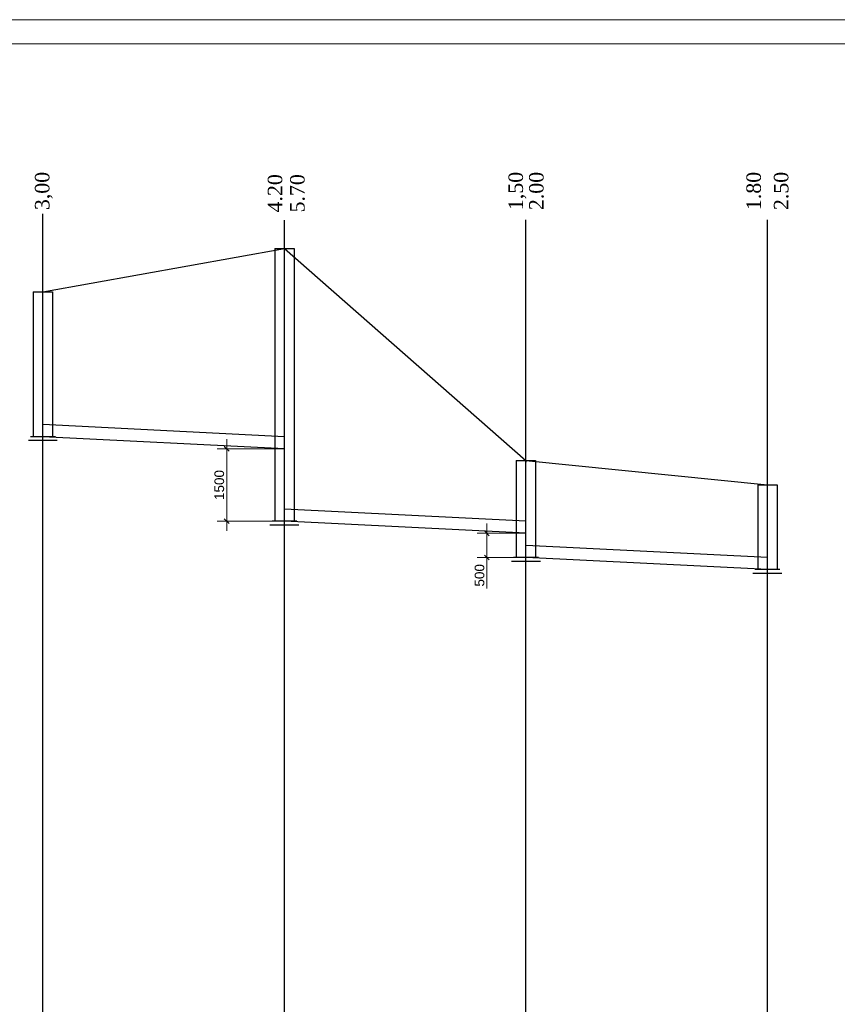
# Model space of a CAD drawing. Extents: x 0 to 362422, y 0 to 4201735.
# Tile 38 of 256: x 359976 to 360145, y 4198022 to 4198226. Entities that reach past the tile are written whole.
import ezdxf

# ---------------------------------------------------------------- set-up
doc = ezdxf.new("R2010")
doc.units = 0
doc.header["$LTSCALE"] = 0.5
doc.header["$MEASUREMENT"] = 0
doc.header["$PDMODE"] = 32
doc.header["$PDSIZE"] = 0.3
doc.layers.add('(043) Кроки', color=7, linetype='Continuous')
doc.layers.add('_PP_TABPE', color=7, linetype='Continuous')
doc.layers.add('К1', color=24, linetype='Continuous', lineweight=25)
doc.styles.add('5mm', font='simplex', dxfattribs={"height": 5})
doc.styles.add('saddenly', font='arial.ttf')
doc.dimstyles.new('КАТЯ 200-not_rotation', dxfattribs={"dimtxt": 2, "dimasz": 1, "dimexe": 2, "dimexo": 0, "dimgap": 0.5, "dimtad": 1, "dimdec": 0, "dimzin": 0, "dimdsep": 46, "dimtxsty": 'saddenly', "dimblk": 'OBLIQUE', "dimcen": 10, "dimdle": 2, "dimclrd": 18, "dimclre": 18, "dimclrt": 18, "dimadec": 0, "dimazin": 0, "dimtfac": 1, "dimtdec": 0, "dimtofl": 0, "dimtmove": 0, "dimatfit": 3, "dimfxl": 1, "dimtolj": 1, "dimtzin": 0, "dimlwd": 0, "dimlwe": 0, "dimarcsym": 0})

# ---------------------------------------------------------------- blocks, each defined once
blk = doc.blocks.new('*U542')
blk.add_lwpolyline([(-2, 0), (2, 0)])
at = {"layer": '_PP_TABPE', "color": 0, "lineweight": 30}
for p, q in [((-2, 0), (-2, -30)), ((2, 0), (2, -30)), ((2.59, -30), (-2.54, -30)), ((3, -30.81), (-3, -30.81))]:
    blk.add_line(p, q, dxfattribs=at)
blk = doc.blocks.new('*U607')
blk.add_lwpolyline([(-2, 0), (2, 0)])
at = {"layer": '_PP_TABPE', "color": 0, "lineweight": 30}
for p, q in [((-2, 0), (-2, -56.5)), ((2, 0), (2, -56.5)), ((2.59, -56.5), (-2.54, -56.5)), ((3, -57.31), (-3, -57.31))]:
    blk.add_line(p, q, dxfattribs=at)
blk = doc.blocks.new('*U609')
blk.add_lwpolyline([(-2, 0), (2, 0)])
at = {"layer": '_PP_TABPE', "color": 0, "lineweight": 30}
for p, q in [((-2, 0), (-2, -20.11)), ((2, 0), (2, -20.11)), ((2.59, -20.11), (-2.54, -20.11)), ((3, -20.91), (-3, -20.91))]:
    blk.add_line(p, q, dxfattribs=at)
blk = doc.blocks.new('*U528')
blk.add_lwpolyline([(-2, 0), (2, 0)])
at = {"layer": '_PP_TABPE', "color": 0, "lineweight": 30}
for p, q in [((-2, 0), (-2, -17.51)), ((2, 0), (2, -17.51)), ((3, -18.31), (-3, -18.31)), ((2.59, -17.51), (-2.54, -17.51))]:
    blk.add_line(p, q, dxfattribs=at)
blk = doc.blocks.new('_Oblique')
at = {"color": 0, "linetype": 'ByBlock', "lineweight": -2}
blk.add_line((-0.5, -0.5), (0.5, 0.5), dxfattribs=at)
blk = doc.blocks.new('*D606')
at = {"color": 18, "linetype": 'Continuous', "lineweight": 0, "transparency": 16777216}
for p, q in [((360018.72, 4198139.47), (360018.72, 4198120.47)), ((360030.66, 4198137.47), (360016.72, 4198137.47)), ((360030.66, 4198122.47), (360016.72, 4198122.47))]:
    blk.add_line(p, q, dxfattribs=at)
at = {"layer": 'Defpoints', "color": 0, "linetype": 'Continuous', "lineweight": 50, "transparency": 16777216}
for p in [(360030.66, 4198137.47, 803.28), (360018.72, 4198122.47), (360030.66, 4198122.47, 803.28)]:
    blk.add_point(p, dxfattribs=at)
at = {"color": 18, "linetype": 'Continuous', "lineweight": 0, "transparency": 16777216}
for p, rotation in [((360018.72, 4198137.47), 90), ((360018.72, 4198122.47), 270)]:
    blk.add_blockref('_Oblique', p, dxfattribs=dict(at, rotation=rotation))
at = {"color": 18, "linetype": 'Continuous', "transparency": 16777216, "insert": (360017.2, 4198129.97), "char_height": 2, "attachment_point": 5, "rotation": 90, "style": 'saddenly'}
blk.add_mtext('\\A1;1500', dxfattribs=at)
blk = doc.blocks.new('*D608')
at = {"color": 18, "linetype": 'Continuous', "lineweight": 0, "transparency": 16777216}
for p, q in [((360072.59, 4198121.97), (360072.59, 4198114.97)), ((360080.69, 4198119.97), (360070.59, 4198119.97)), ((360080.69, 4198114.97), (360070.59, 4198114.97)), ((360072.59, 4198114.97), (360072.59, 4198108.56))]:
    blk.add_line(p, q, dxfattribs=at)
at = {"layer": 'Defpoints', "color": 0, "linetype": 'Continuous', "lineweight": 50, "transparency": 16777216}
for p in [(360080.69, 4198119.97, 803.28), (360072.59, 4198114.97), (360080.69, 4198114.97, 803.28)]:
    blk.add_point(p, dxfattribs=at)
at = {"color": 18, "linetype": 'Continuous', "lineweight": 0, "transparency": 16777216}
for p, rotation in [((360072.59, 4198119.97), 90), ((360072.59, 4198114.97), 270)]:
    blk.add_blockref('_Oblique', p, dxfattribs=dict(at, rotation=rotation))
at = {"color": 18, "linetype": 'Continuous', "transparency": 16777216, "insert": (360071.07, 4198111.27), "char_height": 2, "attachment_point": 5, "rotation": 90, "style": 'saddenly'}
blk.add_mtext('\\A1;500', dxfattribs=at)

msp = doc.modelspace()

# ---------------------------------------------------------------- linework, layer by layer
at = {"color": 30, "linetype": 'Continuous', "true_color": 0xf8991e}
for p, q in [((360030.661, 4198139.974, 803.278), (359980.661, 4198142.477)), ((360030.661, 4198137.474, 803.278), (359980.661, 4198139.977)), ((360080.686, 4198122.471, 803.278), (360030.686, 4198124.974)), ((360080.686, 4198119.971, 803.278), (360030.686, 4198122.474)), ((360130.711, 4198114.969, 803.278), (360080.711, 4198117.471)), ((360130.711, 4198112.469, 803.278), (360080.711, 4198114.971))]:
    msp.add_line(p, q, dxfattribs=at)
at = {"elevation": 802.472}
for points in [[(359980.661, 4197898.984), (359980.661, 4198186.114)], [(360030.661, 4197944.019), (360030.661, 4198184.831)], [(360080.661, 4197944.019), (360080.661, 4198184.911)]]:
    msp.add_lwpolyline(points, dxfattribs=at)
msp.add_lwpolyline([(360130.661, 4197909.019), (360130.661, 4198184.911)])
at = {"layer": 'Defpoints', "color": 0, "lineweight": 13}
for p, q in [((359888.552, 4198226.337), (360401.719, 4198226.337)), ((359908.552, 4198221.337), (360396.719, 4198221.337))]:
    msp.add_line(p, q, dxfattribs=at)
at = {"layer": 'Defpoints', "color": 0, "linetype": 'ByBlock', "lineweight": 35}
msp.add_line((360080.661, 4198135.077), (360080.661, 4198134.677), dxfattribs=at)
at = {"layer": 'К1', "lineweight": 30, "ltscale": 10}
for p, q in [((359980.661, 4198169.977), (360030.661, 4198178.977)), ((360030.661, 4198178.977), (360080.661, 4198135.077)), ((360080.661, 4198135.077), (360130.66, 4198129.977))]:
    msp.add_line(p, q, dxfattribs=at)

# ---------------------------------------------------------------- block references
at = {"layer": '(043) Кроки', "lineweight": 30}
for name, p in [('*U607', (360030.661, 4198178.977)), ('*U542', (359980.661, 4198169.977)), ('*U609', (360080.661, 4198135.077)), ('*U528', (360130.66, 4198129.977))]:
    msp.add_blockref(name, p, dxfattribs=at)

# ---------------------------------------------------------------- texts
at = {"color": 0, "char_height": 3, "width": 15.34295, "attachment_point": 1, "rotation": 90, "style": '5mm'}
for s, insert in [('\\pxt0,1;{\\fTimes New Roman|b0|i0|c204|p18;3,00}', (359979.022, 4198186.9, 802.472)), ('\\pxt0,1;{\\fTimes New Roman|b0|i0|c0|p18;4.20}', (360027.222, 4198186.416, 802.472)), ('\\pxt0,1;{\\fTimes New Roman|b0|i0|c0|p18;5.70}', (360031.856, 4198186.416, 802.472)), ('\\pxt0,1;{\\fTimes New Roman|b0|i0|c0|p18;1\\fTimes New Roman|b0|i0|c204|p18;,\\fTimes New Roman|b0|i0|c0|p18;50}', (360077.06, 4198186.9, 802.472)), ('\\pxt0,1;{\\fTimes New Roman|b0|i0|c0|p18;2.00}', (360081.328, 4198186.9, 802.472)), ('\\pxt0,1;{\\fTimes New Roman|b0|i0|c0|p18;1.80}', (360126.319, 4198186.9)), ('\\pxt0,1;{\\fTimes New Roman|b0|i0|c0|p18;2.50}', (360132.006, 4198186.9))]:
    msp.add_mtext(s, dxfattribs=dict(at, insert=insert))

# ---------------------------------------------------------------- dimensions: what is measured, and where the dimension line sits
at = {"color": 30, "linetype": 'Continuous', "true_color": 0xf8991e}
for p1, p2, distance, text, picture, middle in [((360030.661, 4198137.474, 803.278), (360030.661, 4198122.474, 803.278), -11.942, '1500', '*D606', (360017.197, 4198129.974)), ((360080.686, 4198119.971, 803.278), (360080.686, 4198114.971, 803.278), -8.094, '500', '*D608', (360071.07, 4198111.265))]:
    dim = msp.add_aligned_dim(p1=p1, p2=p2, distance=distance, text=text, dimstyle='КАТЯ 200-not_rotation', dxfattribs=at)
    dim.commit()
    dim.dimension.update_dxf_attribs({"geometry": picture, "text_midpoint": middle})

doc.saveas('drawing.dxf')
